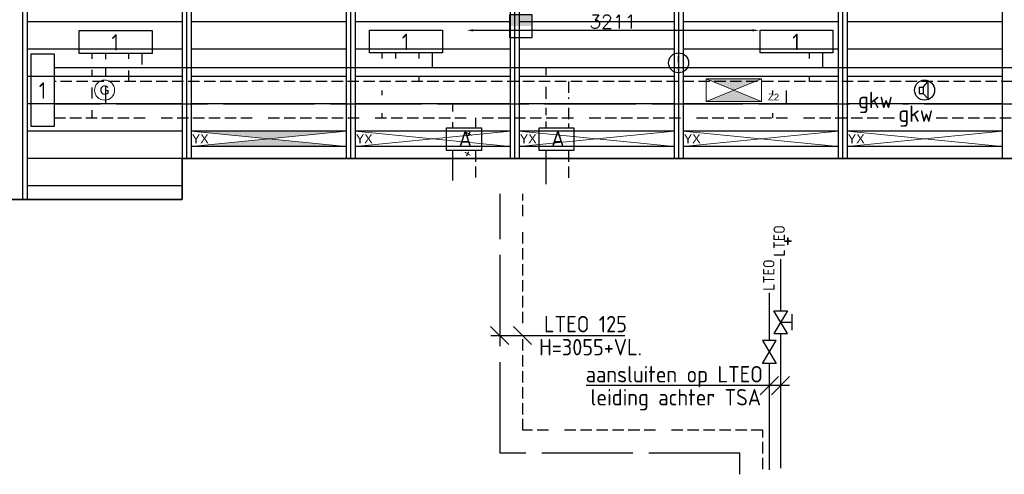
# Model space of a CAD drawing. Extents: x 7383 to 741080, y -570072 to -203000.
# Tile 8 of 45: x 335654 to 346461, y -268967 to -263975. Entities that reach past the tile are written whole.
import ezdxf
from ezdxf.enums import TextEntityAlignment as Align

# ---------------------------------------------------------------- set-up
doc = ezdxf.new("R2010")
doc.units = 0
doc.header["$LTSCALE"] = 25
for name, pattern in [('2322105', [47, 40, -7]), ('2322106', [47, 5, -2, 5, -2, 5, -2, 5, -2, 5, -2, 5, -7]), ('2322107', [2000, 1000, 1000]), ('2322108', [7, 5, -2]), ('HIDDEN', [0.375, 0.25, -0.125]), ('KOUDWATERTAP', [1.1, 0.5, -0.25, 0.1, -0.25])]:
    doc.linetypes.add(name, pattern=pattern)
doc.layers.get('0').update_dxf_attribs({"linetype": 'CONTINUOUS'})
doc.layers.get('DEFPOINTS').update_dxf_attribs({"linetype": 'CONTINUOUS'})
for name, color, linetype in [('000Vermogens2', 7, 'CONTINUOUS'), ('52', 3, 'CONTINUOUS'), ('52-KOUD', 3, 'KOUDWATERTAP'), ('60', 7, 'CONTINUOUS'), ('60-CV', 3, 'CONTINUOUS'), ('KP-bandraster', 5, 'CONTINUOUS'), ('KP-lucht centreline', 2, 'CONTINUOUS'), ('KP-maatvoering', 7, 'CONTINUOUS'), ('KP-Melders', 3, 'CONTINUOUS'), ('KP-Oppervlak', 3, 'CONTINUOUS'), ('KP-panelen', 1, 'CONTINUOUS'), ('SYM-W', 7, 'CONTINUOUS'), ('Thermostaat', 160, 'CONTINUOUS'), ('WL5501--', 130, 'CONTINUOUS'), ('WL5501--_GKW-A', 4, 'CONTINUOUS'), ('WL5501-GKW', 4, 'CONTINUOUS'), ('WL5502--', 130, 'CONTINUOUS'), ('WL5502--_GKW-R', 4, 'HIDDEN'), ('WL55222-_LTEO-A', 2, 'CONTINUOUS'), ('WL55232-_LTEO-R', 2, 'HIDDEN'), ('WL561---_AANVOER', 10, 'CONTINUOUS'), ('WL561---_RETOUR', 10, 'CONTINUOUS'), ('WL562---_SYMBOOL', 2, 'CONTINUOUS'), ('WT550---_CODE', 1, 'CONTINUOUS')]:
    doc.layers.add(name, color=color, linetype=linetype)
doc.layers.add('KP-Verlichting', color=2, linetype='CONTINUOUS', lineweight=18)
doc.styles.add('arial', font='ARIAL.TTF')
doc.styles.add('BURO-018', font='ISO96.shx', dxfattribs={"height": 90})
doc.styles.add('ISO', font='ISO.SHX')
doc.styles.add('MAATVOERING', font='iso.shx')
doc.styles.add('VERWOL-1', font='ROMANS.SHX')
doc.dimstyles.new('MARTIN', dxfattribs={"dimscale": 0, "dimtxt": 50, "dimasz": 75, "dimexe": 4, "dimexo": 4, "dimgap": 20, "dimtad": 1, "dimdec": 0, "dimrnd": 0.01, "dimzin": 1, "dimdsep": 46, "dimtxsty": 'VERWOL-1', "dimcen": -25, "dimdle": 1, "dimclrd": 7, "dimclre": 2, "dimclrt": 7, "dimadec": 0, "dimazin": 0, "dimtfac": 1, "dimtdec": 0, "dimtix": 1, "dimtofl": 0, "dimtmove": 0, "dimatfit": 3, "dimldrblk": 'OBLIQUE', "dimfxl": 0, "dimtvp": 33.333333, "dimtolj": 1, "dimtzin": 1, "dimarcsym": 0})

# ---------------------------------------------------------------- blocks, each defined once
blk = doc.blocks.new('56_201')
blk.add_lwpolyline([(-2.5, -1.5), (-2.5, 1.5), (2.5, -1.5), (2.5, 1.5)], close=True)
blk = doc.blocks.new('56_202')
for points in [[(-1.75, 2.5), (1.75, 2.5)], [(0, 0), (0, 2.5)]]:
    blk.add_lwpolyline(points)
blk.add_lwpolyline([(-2.5, -1.5), (-2.5, 1.5), (2.5, -1.5), (2.5, 1.5)], close=True)
blk = doc.blocks.new('SW30485012')
at = {"color": 0, "linetype": 'Continuous'}
for p, q in [((-2.5, 2.5), (-2.5, -2.5)), ((2.5, 2.5), (-2.5, 2.5)), ((2.5, -2.5), (2.5, 2.5)), ((-2.5, -2.5), (2.5, -2.5))]:
    blk.add_line(p, q, dxfattribs=at)
blk.add_solid([(-2.5, 0), (2.5, 0), (-2.5, -2.5), (2.5, -2.5)], dxfattribs=at)
at = {"color": 0, "linetype": 'Continuous', "style": 'BURO-018', "flags": 1}
blk.add_attdef('W_ID', (0, 0), '', height=1.8, dxfattribs=at)
blk = doc.blocks.new('A$C7BF441B9')
at = {"layer": '60', "color": 2, "linetype": 'Continuous'}
for points in [[(10054, -6263), (10435, -6263), (10435, -6513), (10054, -6513)], [(11071, -6263), (11451, -6263), (11451, -6513), (11071, -6513)]]:
    blk.add_lwpolyline(points, close=True, dxfattribs=at)
at = {"layer": 'SYM-W', "color": 2, "linetype": 'Continuous'}
for p, q in [((6022, -5446), (6022, -5196)), ((6022, -5196), (6822, -5196)), ((6822, -5196), (6822, -5446)), ((6822, -5446), (6022, -5446))]:
    blk.add_line(p, q, dxfattribs=at)
at = {"layer": 'SYM-W', "color": 7}
for p, q in [((10737, -8644), (10537, -8444)), ((10987, -8644), (10787, -8444)), ((13495, -9194), (13695, -8994)), ((13619, -9194), (13819, -8994))]:
    blk.add_line(p, q, dxfattribs=at)
at = {"layer": 'SYM-W', "color": 2, "linetype": 'Continuous'}
for points in [[(10008, -5440), (9208, -5440), (9208, -5190), (10008, -5190)], [(14294, -5440), (13494, -5440), (13494, -5190), (14294, -5190)], [(5745, -5450), (5745, -6250), (5495, -6250), (5495, -5450)]]:
    blk.add_lwpolyline(points, close=True, dxfattribs=at)
at = {"layer": 'WL5501--', "linetype": '2322105'}
for p, q in [((6312, -5511), (6312, -5446)), ((9498, -5504), (9498, -5440)), ((6312, -5700), (6312, -5610)), ((6312, -6004), (6312, -5809)), ((13784, -6004), (13784, -5854)), ((14480, -6004), (5745, -6004)), ((10122, -6086), (10122, -6004)), ((18650, -6004), (15060, -6004)), ((10122, -6263), (10122, -6203)), ((10122, -6843), (10122, -6513)), ((10642, -9835), (10642, -6990)), ((13273, -9835), (10642, -9835))]:
    blk.add_line(p, q, dxfattribs=at)
at = {"layer": 'WL5501--_GKW-A', "color": 7}
for p, q in [((10538, -8544), (12009, -8544)), ((13818, -9094), (11586, -9094))]:
    blk.add_line(p, q, dxfattribs=at)
at = {"layer": 'WL5501-GKW'}
blk.add_line((13273, -10068), (13273, -9835), dxfattribs=at)
at = {"layer": 'WL5502--', "linetype": '2322106'}
for p, q in [((6162, -5506), (6162, -5446)), ((9348, -5504), (9348, -5440)), ((6162, -5694), (6162, -5626)), ((6162, -5940), (6162, -5820)), ((9348, -5904), (9348, -5854)), ((13634, -5904), (13634, -5854)), ((5745, -6154), (14976, -6154)), ((6162, -6154), (6162, -6070)), ((9348, -6154), (9348, -6104)), ((10371, -6154), (10371, -6263)), ((13634, -6154), (13634, -6104)), ((15427, -6154), (19099, -6154)), ((10371, -6513), (10371, -6810)), ((10892, -9585), (10892, -6990)), ((13523, -9585), (10892, -9585)), ((13523, -10013), (13523, -9585))]:
    blk.add_line(p, q, dxfattribs=at)
at = {"layer": 'WL55222-_LTEO-A'}
for p, q in [((13595, -8077), (13595, -8600)), ((13595, -8850), (13595, -10020))]:
    blk.add_line(p, q, dxfattribs=at)
at = {"layer": 'WL55232-_LTEO-R'}
for p, q in [((13719, -7706), (13719, -8273)), ((13719, -8523), (13719, -10001))]:
    blk.add_line(p, q, dxfattribs=at)
at = {"layer": 'WL561---_AANVOER', "linetype": '2322107'}
for p, q in [((6712, -5569), (6712, -5446)), ((9898, -5604), (9898, -5440)), ((14184, -5604), (14184, -5440)), ((17580, -5604), (5745, -5604)), ((11143, -5604), (11143, -5687)), ((11143, -5814), (11143, -5946)), ((11143, -6045), (11143, -6126)), ((11143, -6193), (11143, -6263)), ((11143, -6513), (11143, -6883))]:
    blk.add_line(p, q, dxfattribs=at)
at = {"layer": 'WL561---_RETOUR', "linetype": '2322108'}
for p, q in [((6562, -5446), (6562, -5506)), ((9748, -5440), (9748, -5504)), ((14034, -5440), (14034, -5504)), ((6562, -5634), (6562, -5754)), ((9748, -5704), (9748, -5754)), ((14034, -5704), (14034, -5754)), ((28867, -5754), (5745, -5754)), ((11391, -5754), (11391, -5946)), ((11391, -6043), (11391, -6263)), ((11391, -6513), (11391, -6840))]:
    blk.add_line(p, q, dxfattribs=at)
at = {"layer": 'Thermostaat', "xscale": 50, "yscale": 50, "zscale": 50, "rotation": 180}
blk.add_blockref('SW30485012', (10869, -5147), dxfattribs=at)
at = {"layer": 'WL562---_SYMBOOL', "xscale": 50, "yscale": 50, "zscale": 50}
for name, p, rotation in [('56_202', (13719, -8398), 270), ('56_201', (13595, -8725), 90)]:
    blk.add_blockref(name, p, dxfattribs=dict(at, rotation=rotation))
at = {"layer": '52', "color": 7, "style": 'ISO', "width": 0.75}
for p in [(10335, -6389), (10320, -6607)]:
    blk.add_text('+', height=150, rotation=61.3721, dxfattribs=at).set_placement(p)
at = {"layer": '52-KOUD', "color": 7, "style": 'ISO'}
blk.add_text('+', height=180, rotation=90, dxfattribs=at).set_placement((13870, -7563))
at = {"layer": '60', "color": 1, "linetype": 'Continuous', "style": 'ISO'}
for p in [(6376, -5415), (9562, -5410), (13848, -5410), (5578, -5944)]:
    blk.add_text('1', height=180, dxfattribs=at).set_placement(p)
at = {"layer": '60-CV', "color": 7, "style": 'ISO'}
for s, p in [('H=3055+VL.', (11069, -8762)), ('leiding achter TSA', (11634, -9312))]:
    blk.add_text(s, height=180, dxfattribs=at).set_placement(p)
at = {"layer": 'WL5501--_GKW-A', "color": 1, "style": 'ISO'}
blk.add_text('gkw', height=180, dxfattribs=at).set_placement((14570, -6048))
at = {"layer": 'WL5501--_GKW-A', "color": 7, "linetype": 'Continuous', "style": 'ISO'}
for p in [(10186, -6471), (11202, -6471)]:
    blk.add_text('A', height=180, dxfattribs=at).set_placement(p)
at = {"layer": 'WL5501--_GKW-A', "color": 7, "style": 'ISO'}
for s, p in [('LTEO 125', (11122, -8509)), ('aansluiten op LTEO', (11580, -9059))]:
    blk.add_text(s, height=180, dxfattribs=at).set_placement(p)
at = {"layer": 'WL5502--_GKW-R', "color": 1, "style": 'ISO'}
blk.add_text('gkw', height=180, dxfattribs=at).set_placement((15012, -6198))
at = {"layer": 'WT550---_CODE', "color": 2, "style": 'MAATVOERING'}
for p in [(13704, -7505), (13590, -7881)]:
    blk.add_text('LTEO', height=125, rotation=90, dxfattribs=at).set_placement(p, align=Align.MIDDLE)
blk = doc.blocks.new('*D1542')
at = {"layer": 'DEFPOINTS', "color": 0, "linetype": 'Continuous', "transparency": 16777216}
for p in [(340559, -263725), (343770, -263725), (343770, -264092)]:
    blk.add_point(p, dxfattribs=at)
at = {"layer": 'KP-maatvoering', "color": 7, "linetype": 'Continuous', "lineweight": -2, "transparency": 16777216}
blk.add_line((340634, -264092), (343695, -264092), dxfattribs=at)
at = {"layer": 'KP-maatvoering', "color": 7, "linetype": 'Continuous', "transparency": 16777216}
for points in [[(340634, -264080), (340634, -264105), (340559, -264092)], [(343695, -264080), (343695, -264105), (343770, -264092)]]:
    blk.add_solid(points, dxfattribs=at)
at = {"layer": 'KP-maatvoering', "color": 7, "linetype": 'Continuous', "transparency": 16777216, "insert": (342164, -263997), "char_height": 150, "attachment_point": 5, "style": 'VERWOL-1'}
blk.add_mtext('\\A1;3211', dxfattribs=at)
blk = doc.blocks.new('_OBLIQUE')
at = {"color": 0, "linetype": 'ByBlock'}
blk.add_line((-0.5, -0.5), (0.5, 0.5), dxfattribs=at)

msp = doc.modelspace()

# ---------------------------------------------------------------- hatches: boundary and pattern name
at = {"layer": 'KP-Verlichting', "linetype": 'Continuous'}
h = msp.add_hatch(color=256, dxfattribs=at)
h.paths.add_polyline_path([(343187.7, -264623.1), (343492.4, -264748.8), (343797.1, -264623.1)])
h.paths.add_polyline_path([(343797.1, -264874.4), (343492.4, -264748.8), (343187.7, -264874.4)])
h = msp.add_hatch(color=256, dxfattribs=at)
h.dxf.hatch_style = 1
h.paths.add_polyline_path([(339235.6, -265198.8), (337535.6, -265198.8), (338385.6, -265283.8)])
h.paths.add_polyline_path([(338385.6, -265283.8), (337535.6, -265368.8), (339235.6, -265368.8)])

# ---------------------------------------------------------------- linework, layer by layer
at = {"layer": 'KP-bandraster', "linetype": 'Continuous'}
for p, q in [((335735.6, -258448.8), (335735.6, -265948.8)), ((339235.6, -258448.8), (339235.6, -265498.8)), ((339335.6, -258448.8), (339335.6, -265498.8)), ((341035.6, -258448.8), (341035.6, -265498.8)), ((341135.6, -258448.8), (341135.6, -265498.8)), ((342835.6, -258448.8), (342835.6, -265498.8)), ((342935.6, -258448.8), (342935.6, -265498.8)), ((346435.6, -258448.8), (346435.6, -265498.8)), ((337435.6, -259118.1), (337435.6, -265498.8)), ((337535.6, -259118.1), (337535.6, -265498.8)), ((344635.6, -259118.1), (344635.6, -265498.8)), ((344735.6, -259118.1), (344735.6, -265498.8))]:
    msp.add_line(p, q, dxfattribs=at)
at = {"layer": 'KP-lucht centreline', "linetype": 'Continuous'}
for p, q in [((335685.6, -258448.8), (335685.6, -265948.8)), ((337485.6, -258448.8), (337485.6, -265498.8)), ((339285.6, -258448.8), (339285.6, -265498.8)), ((341085.6, -258448.8), (341085.6, -265498.8)), ((342885.6, -258448.8), (342885.6, -265498.8)), ((344685.6, -258448.8), (344685.6, -265498.8))]:
    msp.add_line(p, q, dxfattribs=at)
at = {"layer": 'KP-Melders', "linetype": 'Continuous'}
for p, q in [((345525.7, -264714.3), (345568.7, -264714.3)), ((345525.7, -264714.3), (345525.7, -264784.3)), ((345568.7, -264714.3), (345620.8, -264659)), ((345568.7, -264714.3), (345568.7, -264784.3)), ((345620.8, -264659), (345620.8, -264839.7)), ((345525.7, -264784.3), (345568.7, -264784.3)), ((345525.7, -264784.3), (345568.7, -264784.3)), ((345568.7, -264784.3), (345620.8, -264839.7))]:
    msp.add_line(p, q, dxfattribs=at)
for centre in [(342885.6, -264448.8), (345585.6, -264748.8)]:
    msp.add_circle(centre, 110, dxfattribs=at)
at = {"layer": 'KP-Oppervlak', "linetype": 'Continuous'}
for p, q in [((337435.6, -265948.8), (337435.6, -265498.8)), ((337435.6, -265498.8), (348335.8, -265498.8)), ((340135.6, -265498.8), (337435.6, -265498.8)), ((337435.6, -265498.8), (337435.6, -265948.8)), ((348335.8, -265498.8), (340135.6, -265498.8)), ((329835.6, -265948.8), (337435.6, -265948.8)), ((337435.6, -265948.8), (329835.6, -265948.8))]:
    msp.add_line(p, q, dxfattribs=at)
at = {"layer": 'KP-panelen', "linetype": 'Continuous'}
for p, q in [((337435.6, -263998.8), (335735.6, -263998.8)), ((339235.6, -263998.8), (337535.6, -263998.8)), ((341035.6, -263998.8), (339335.6, -263998.8)), ((342835.6, -263998.8), (341135.6, -263998.8)), ((344635.6, -263998.8), (342935.6, -263998.8)), ((346435.6, -263998.8), (344735.6, -263998.8)), ((337435.6, -264298.8), (335735.6, -264298.8)), ((339235.6, -264298.8), (337535.6, -264298.8)), ((341035.6, -264298.8), (339335.6, -264298.8)), ((342835.6, -264298.8), (341135.6, -264298.8)), ((344635.6, -264298.8), (342935.6, -264298.8)), ((346435.6, -264298.8), (344735.6, -264298.8)), ((337435.6, -264598.8), (335735.6, -264598.8)), ((339235.6, -264598.8), (337535.6, -264598.8)), ((341035.6, -264598.8), (339335.6, -264598.8)), ((342835.6, -264598.8), (341135.6, -264598.8)), ((344635.6, -264598.8), (342935.6, -264598.8)), ((346435.6, -264598.8), (344735.6, -264598.8)), ((337435.6, -264898.8), (335735.6, -264898.8)), ((339235.6, -264898.8), (337535.6, -264898.8)), ((341035.6, -264898.8), (339335.6, -264898.8)), ((342835.6, -264898.8), (341135.6, -264898.8)), ((342835.6, -264898.8), (341135.6, -264898.8)), ((344635.6, -264898.8), (342935.6, -264898.8)), ((344635.6, -264898.8), (342935.6, -264898.8)), ((346435.6, -264898.8), (344735.6, -264898.8)), ((346435.6, -264898.8), (344735.6, -264898.8)), ((337435.6, -265198.8), (335735.6, -265198.8)), ((339235.6, -265198.8), (337535.6, -265198.8)), ((339235.6, -265198.8), (337535.6, -265198.8)), ((341035.6, -265198.8), (339335.6, -265198.8)), ((342835.6, -265198.8), (341135.6, -265198.8)), ((342835.6, -265198.8), (341135.6, -265198.8)), ((342835.6, -265198.8), (341135.6, -265198.8)), ((344635.6, -265198.8), (342935.6, -265198.8)), ((344635.6, -265198.8), (342935.6, -265198.8)), ((346435.6, -265198.8), (344735.6, -265198.8)), ((346435.6, -265198.8), (344735.6, -265198.8)), ((339235.6, -265368.8), (337535.6, -265368.8)), ((339235.6, -265368.8), (337535.6, -265368.8)), ((341035.6, -265368.8), (339335.6, -265368.8)), ((342835.6, -265368.8), (341135.6, -265368.8)), ((344635.6, -265368.8), (342935.6, -265368.8)), ((346435.6, -265368.8), (344735.6, -265368.8)), ((337435.6, -265498.8), (335735.6, -265498.8)), ((337435.6, -265798.8), (335735.6, -265798.8))]:
    msp.add_line(p, q, dxfattribs=at)
at = {"layer": 'KP-Verlichting', "linetype": 'Continuous'}
for p, q in [((343187.7, -264623.1), (343797.1, -264623.1)), ((343187.7, -264874.4), (343187.7, -264623.1)), ((343187.7, -264874.4), (343797.1, -264623.1)), ((343187.7, -264623.1), (343797.1, -264874.4)), ((343797.1, -264623.1), (343797.1, -264874.4)), ((343797.1, -264874.4), (343187.7, -264874.4)), ((337535.6, -265368.8), (339235.6, -265198.8)), ((337535.6, -265198.8), (339235.6, -265368.8)), ((337535.6, -265368.8), (339235.6, -265198.8)), ((337535.6, -265198.8), (339235.6, -265368.8)), ((337535.6, -265198.8), (337535.6, -265368.8)), ((339235.6, -265198.8), (339235.6, -265368.8)), ((339335.6, -265368.8), (341035.6, -265198.8)), ((341035.6, -265368.8), (339335.6, -265198.8)), ((341135.6, -265368.8), (342835.6, -265198.8)), ((342835.6, -265368.8), (341135.6, -265198.8)), ((342935.6, -265368.8), (344635.6, -265198.8)), ((344635.6, -265368.8), (342935.6, -265198.8)), ((344735.6, -265368.8), (346435.6, -265198.8)), ((344735.6, -265198.8), (346435.6, -265368.8))]:
    msp.add_line(p, q, dxfattribs=at)
msp.add_circle((336585.6, -264748.8), 110, dxfattribs=at)

# ---------------------------------------------------------------- block references
at = {"layer": '000Vermogens2', "linetype": 'Continuous'}
msp.add_blockref('A$C7BF441B9', (330285.6, -258898.8), dxfattribs=at)

# ---------------------------------------------------------------- texts
at = {"layer": 'KP-Melders', "linetype": 'Continuous', "insert": (342885.6, -264448.8), "char_height": 150, "attachment_point": 5, "style": 'arial'}
msp.add_mtext('\\A1;!', dxfattribs=at)
at = {"layer": 'KP-Verlichting', "linetype": 'Continuous', "attachment_point": 5, "style": 'arial'}
for s, insert, char_height in [('\\A1;G', (336585.6, -264748.8), 100), ('\\A1;Z2', (343928, -264824.1), 75), ('\\A1;YX', (337635.2, -265282.4), 100), ('\\A1;YX', (339435.2, -265282.4), 100), ('\\A1;YX', (341235.2, -265282.4), 100), ('\\A1;YX', (343035.2, -265282.4), 100), ('\\A1;YX', (344835.2, -265282.4), 100)]:
    msp.add_mtext(s, dxfattribs=dict(at, insert=insert, char_height=char_height))

# ---------------------------------------------------------------- dimensions: what is measured, and where the dimension line sits
at = {"layer": 'KP-maatvoering', "linetype": 'Continuous'}
dim = msp.add_linear_dim(base=(343769.5, -264092.2), p1=(340558.6, -263725.2), p2=(343769.5, -263725.2), dimstyle='MARTIN', override={"dimscale": 1, "dimtxt": 150, "dimse1": 1, "dimse2": 1}, dxfattribs=at)
dim.commit()
dim.dimension.update_dxf_attribs({"geometry": '*D1542', "text_midpoint": (342164.1, -263997.2)})

doc.saveas('drawing.dxf')
